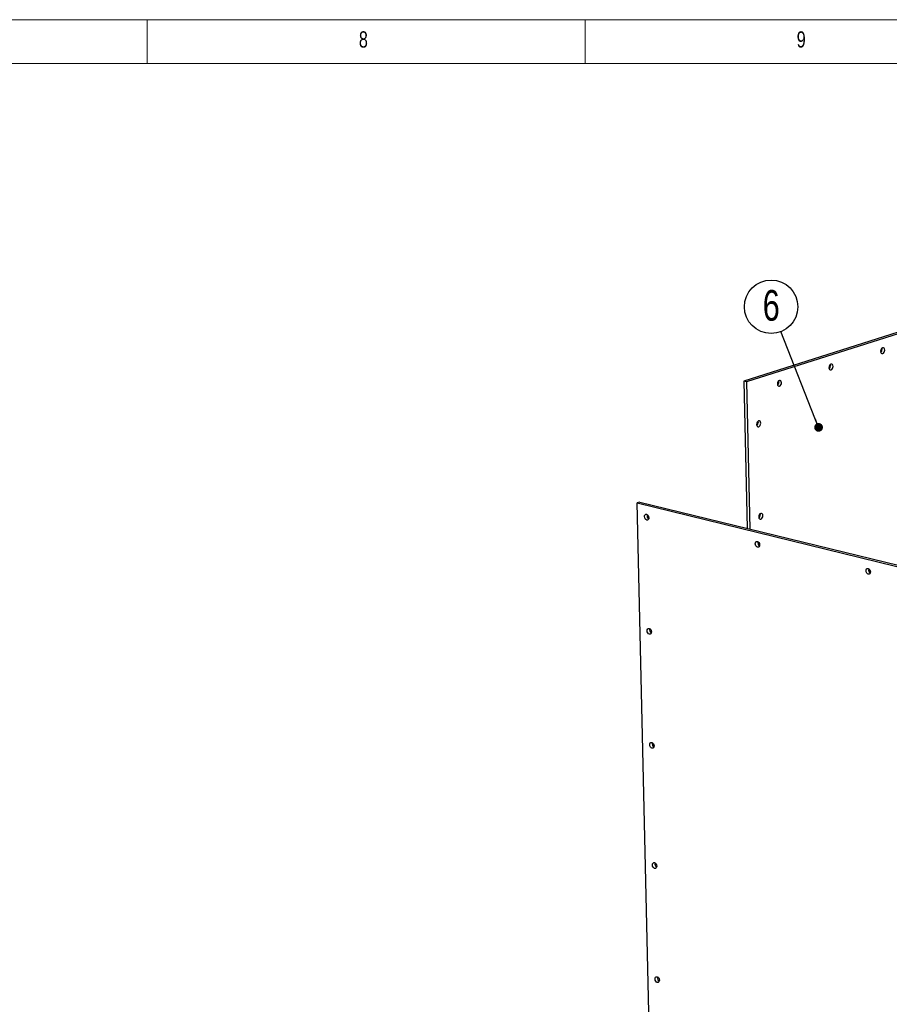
# Model space of a CAD drawing. Header units: millimetres. Extents: x 5 to 595, y 5 to 415.
# Tile 44 of 68: x 332 to 432, y 303 to 415. Entities that reach past the tile are written whole.
import ezdxf

# ---------------------------------------------------------------- set-up
doc = ezdxf.new("R2010")
doc.units = ezdxf.units.MM
doc.layers.add('NOTES', color=6, linetype='Continuous')
doc.layers.add('TRAIT-FORT', color=4, linetype='Continuous', lineweight=25)
doc.styles.add('SLDTEXTSTYLE0', font='TXT', dxfattribs={"width": 0.75})
doc.dimstyles.new('SLDDIMSTYLE2', dxfattribs={"dimtxt": 0.18, "dimasz": 1, "dimexe": 0, "dimexo": 0.0625, "dimgap": 0, "dimtad": 0, "dimtih": 1, "dimtoh": 1, "dimdec": 0, "dimrnd": 1e-09, "dimzin": 0, "dimdsep": 46, "dimtxsty": 'Standard', "dimblk1": 'DOT', "dimblk2": 'DOT', "dimsah": 1, "dimcen": 0.09, "dimadec": 0, "dimazin": 0, "dimtfac": 1, "dimtdec": 0, "dimtofl": 0, "dimtmove": 0, "dimatfit": 3, "dimldrblk": 'DOT', "dimfxl": 0, "dimfrac": 2, "dimtolj": 1, "dimtzin": 0, "dimarcsym": 0})

# ---------------------------------------------------------------- blocks, each defined once
blk = doc.blocks.new('SW_NOTE_11')
at = {"layer": 'NOTES', "color": 0}
blk.add_circle((-1.12, 2.84), 3.05, dxfattribs=at)
at = {"layer": 'NOTES', "color": 0, "insert": (-1.11, 4.75), "char_height": 3.5, "attachment_point": 2, "style": 'SLDTEXTSTYLE0'}
blk.add_mtext('6', dxfattribs=at)
blk = doc.blocks.new('_Dot')
at = {"color": 0, "linetype": 'ByBlock', "lineweight": -2}
blk.add_line((-0.5, 0), (-1, 0), dxfattribs=at)
at = {"color": 0, "linetype": 'ByBlock', "const_width": 0.5}
blk.add_lwpolyline([(-0.25, 0, 1), (0.25, 0, 1)], format="xyb", close=True, dxfattribs=at)

msp = doc.modelspace()

# ---------------------------------------------------------------- linework, layer by layer
at = {"color": 7, "linetype": 'Continuous', "lineweight": 18}
for p, q in [((589, 415), (5, 415)), ((347, 410), (347, 415)), ((397, 415), (397, 410)), ((584, 410), (10, 410))]:
    msp.add_line(p, q, dxfattribs=at)
at = {"layer": 'TRAIT-FORT', "color": 4, "linetype": 'Continuous', "lineweight": 25}
for p, q in [((440.2661, 381.713), (415.1228, 373.7462)), ((440.5771, 381.637), (415.4339, 373.6702)), ((415.4339, 373.6702), (415.1228, 373.7462)), ((415.1228, 373.7462), (415.5052, 356.9334)), ((415.4339, 373.6702), (415.8163, 356.8573)), ((403.2633, 359.9267), (402.9687, 359.8333)), ((402.9687, 359.8333), (493.6995, 337.6485)), ((404.5277, 291.2825), (402.9687, 359.8333)), ((403.2633, 359.9267), (493.9942, 337.7418))]:
    msp.add_line(p, q, dxfattribs=at)
at = {"layer": 'TRAIT-FORT', "color": 4, "linetype": 'Continuous', "lineweight": 25, "flags": 128}
for points in [[(430.7475, 377.1415), (430.7683, 377.0212), (430.8218, 376.9307), (430.8999, 376.8836), (430.9907, 376.8871), (431.0803, 376.9407), (431.1551, 377.0363), (431.2038, 377.1592), (431.2189, 377.2908), (431.1981, 377.4111), (431.1446, 377.5016), (431.0665, 377.5487), (430.9757, 377.5452), (430.8861, 377.4916), (430.8112, 377.396), (430.7625, 377.2731), (430.7475, 377.1415)], [(430.8856, 377.4911), (430.887, 377.4871), (430.9078, 377.3669)], [(424.8545, 375.2742), (424.8753, 375.154), (424.9288, 375.0635), (425.0069, 375.0164), (425.0977, 375.0199), (425.1873, 375.0735), (425.2622, 375.1691), (425.3109, 375.292), (425.3259, 375.4236), (425.3051, 375.5439), (425.2516, 375.6344), (425.1735, 375.6815), (425.0827, 375.678), (424.9931, 375.6244), (424.9183, 375.5288), (424.8696, 375.4059), (424.8545, 375.2742)], [(424.9926, 375.6239), (424.9941, 375.6199), (425.0149, 375.4997)], [(418.9616, 373.407), (418.9824, 373.2868), (419.0359, 373.1962), (419.114, 373.1491), (419.2048, 373.1527), (419.2944, 373.2063), (419.3693, 373.3019), (419.4179, 373.4248), (419.433, 373.5564), (419.4122, 373.6766), (419.3587, 373.7672), (419.2806, 373.8143), (419.1898, 373.8108), (419.1002, 373.7571), (419.0253, 373.6616), (418.9766, 373.5386), (418.9616, 373.407)], [(419.0997, 373.7567), (419.1011, 373.7527), (419.1219, 373.6325)], [(416.5935, 368.7902), (416.6143, 368.6699), (416.6678, 368.5794), (416.7459, 368.5323), (416.8367, 368.5358), (416.9263, 368.5895), (417.0012, 368.685), (417.0498, 368.808), (417.0649, 368.9396), (417.0441, 369.0598), (416.9906, 369.1503), (416.9125, 369.1974), (416.8217, 369.1939), (416.7321, 369.1403), (416.6572, 369.0447), (416.6086, 368.9218), (416.5935, 368.7902)], [(416.7316, 369.1398), (416.733, 369.1359), (416.7538, 369.0156)], [(416.8336, 358.2334), (416.8544, 358.1131), (416.9079, 358.0226), (416.986, 357.9755), (417.0768, 357.979), (417.1664, 358.0326), (417.2412, 358.1282), (417.2899, 358.2511), (417.305, 358.3827), (417.2842, 358.503), (417.2307, 358.5935), (417.1526, 358.6406), (417.0618, 358.6371), (416.9722, 358.5835), (416.8973, 358.4879), (416.8486, 358.365), (416.8336, 358.2334)], [(416.9717, 358.583), (416.9731, 358.579), (416.9939, 358.4588)], [(404.2857, 358.1479), (404.2696, 358.0266), (404.2181, 357.933), (404.1389, 357.8815), (404.0443, 357.8797), (403.9485, 357.928), (403.8661, 358.0191), (403.8097, 358.139), (403.7879, 358.2696), (403.804, 358.3909), (403.8555, 358.4844), (403.9346, 358.536), (404.0293, 358.5378), (404.1251, 358.4895), (404.2075, 358.3984), (404.2638, 358.2784), (404.2857, 358.1479)], [(416.9361, 355.0547), (416.92, 354.9334), (416.8685, 354.8398), (416.7894, 354.7883), (416.6948, 354.7865), (416.5989, 354.8348), (416.5166, 354.9259), (416.4602, 355.0458), (416.4384, 355.1764), (416.4545, 355.2977), (416.506, 355.3912), (416.5851, 355.4428), (416.6798, 355.4446), (416.7756, 355.3963), (416.8579, 355.3052), (416.9143, 355.1852), (416.9361, 355.0547)], [(429.5866, 351.9615), (429.5705, 351.8402), (429.519, 351.7467), (429.4399, 351.6951), (429.3452, 351.6933), (429.2494, 351.7416), (429.1671, 351.8327), (429.1107, 351.9526), (429.0889, 352.0832), (429.105, 352.2045), (429.1565, 352.298), (429.2356, 352.3496), (429.3303, 352.3514), (429.4261, 352.3031), (429.5084, 352.212), (429.5648, 352.092), (429.5866, 351.9615)], [(404.5819, 345.1232), (404.5658, 345.0019), (404.5143, 344.9084), (404.4351, 344.8568), (404.3405, 344.855), (404.2447, 344.9034), (404.1623, 344.9944), (404.1059, 345.1144), (404.0841, 345.2449), (404.1002, 345.3662), (404.1517, 345.4598), (404.2308, 345.5114), (404.3255, 345.5131), (404.4213, 345.4648), (404.5037, 345.3737), (404.5601, 345.2538), (404.5819, 345.1232)], [(404.8781, 332.0986), (404.862, 331.9773), (404.8105, 331.8837), (404.7314, 331.8321), (404.6367, 331.8304), (404.5409, 331.8787), (404.4585, 331.9698), (404.4021, 332.0897), (404.3803, 332.2203), (404.3964, 332.3416), (404.4479, 332.4351), (404.5271, 332.4867), (404.6217, 332.4885), (404.7175, 332.4401), (404.7999, 332.3491), (404.8563, 332.2291), (404.8781, 332.0986)], [(405.1899, 318.3884), (405.1738, 318.2671), (405.1223, 318.1736), (405.0431, 318.122), (404.9485, 318.1202), (404.8527, 318.1686), (404.7703, 318.2596), (404.7139, 318.3796), (404.6921, 318.5101), (404.7082, 318.6314), (404.7597, 318.725), (404.8388, 318.7765), (404.9335, 318.7783), (405.0293, 318.73), (405.1117, 318.6389), (405.1681, 318.519), (405.1899, 318.3884)], [(405.4861, 305.3638), (405.47, 305.2425), (405.4185, 305.1489), (405.3393, 305.0973), (405.2447, 305.0956), (405.1489, 305.1439), (405.0665, 305.235), (405.0101, 305.3549), (404.9883, 305.4855), (405.0044, 305.6067), (405.0559, 305.7003), (405.1351, 305.7519), (405.2297, 305.7537), (405.3255, 305.7053), (405.4079, 305.6142), (405.4643, 305.4943), (405.4861, 305.3638)]]:
    msp.add_lwpolyline(points, dxfattribs=at)
at = {"layer": 'TRAIT-FORT', "color": 4, "linetype": 'Continuous', "lineweight": 25}
for centre, radius, start, end in [((430.4351, 377.3515), 0.473, 315.029808, 1.862804), ((424.5421, 375.4843), 0.473, 315.029808, 1.862804), ((418.6492, 373.6171), 0.473, 315.029808, 1.862804), ((416.2811, 369.0002), 0.473, 315.029808, 1.862804), ((404.51, 358.3587), 0.4297, 160.290667, 234.871608), ((416.5212, 358.4434), 0.473, 315.029808, 1.862804), ((417.1605, 355.2655), 0.4297, 160.290667, 234.871608), ((429.811, 352.1723), 0.4297, 160.290667, 234.871608), ((404.8062, 345.334), 0.4297, 160.290668, 234.871607), ((405.1024, 332.3094), 0.4297, 160.290667, 234.871608), ((405.4142, 318.5992), 0.4297, 160.290672, 234.871602), ((405.7104, 305.5746), 0.4297, 160.290671, 234.871603)]:
    msp.add_arc(centre, radius, start, end, dxfattribs=at)

# ---------------------------------------------------------------- block references
at = {"layer": 'NOTES', "color": 211}
msp.add_blockref('SW_NOTE_11', (419.3699, 379.3902), dxfattribs=at)

# ---------------------------------------------------------------- texts
at = {"layer": 'NOTES', "color": 211, "char_height": 1.8521, "attachment_point": 1, "style": 'SLDTEXTSTYLE0'}
for s, insert in [('8', (371.1667, 413.668)), ('9', (421.1667, 413.668))]:
    msp.add_mtext(s, dxfattribs=dict(at, insert=insert))

# ---------------------------------------------------------------- leaders
at = {"layer": 'NOTES', "color": 211}
msp.add_leader([(423.6711, 368.4596), (419.3699, 379.3902)], dimstyle='SLDDIMSTYLE2', dxfattribs=at)

doc.saveas('drawing.dxf')
